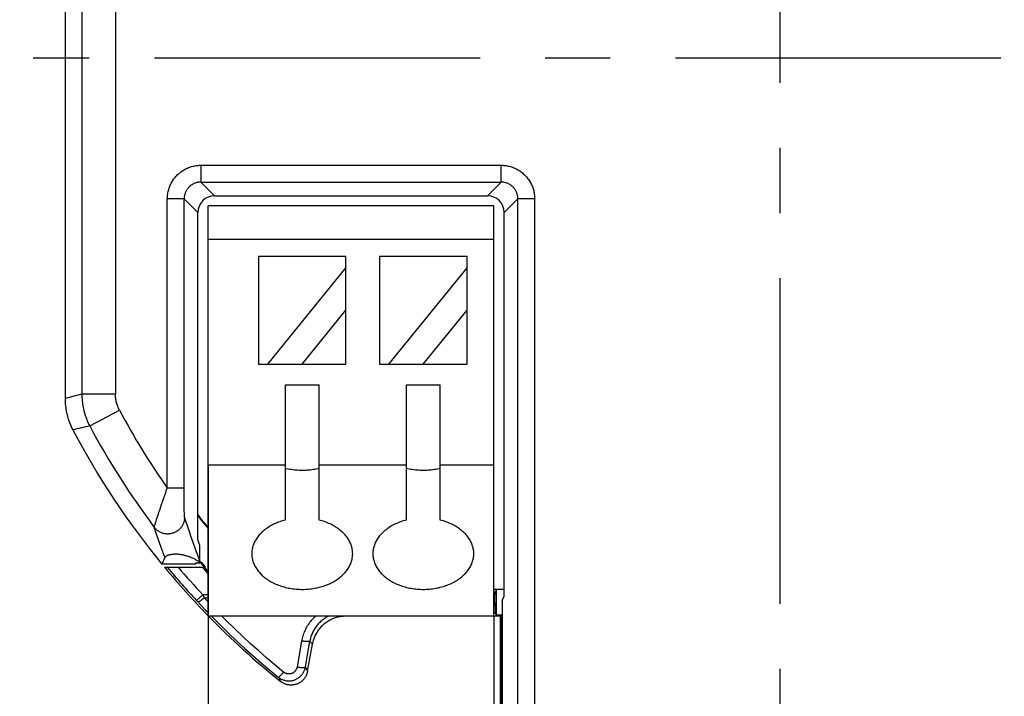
# Model space of a CAD drawing. Header units: millimetres. Extents: x 0 to 210, y 0 to 297.
# Tile 5 of 30: x 61 to 83, y 143 to 158. Entities that reach past the tile are written whole.
import ezdxf
from ezdxf.enums import TextEntityAlignment as Align

# ---------------------------------------------------------------- set-up
doc = ezdxf.new("R2010")
doc.units = ezdxf.units.MM
doc.header["$LTSCALE"] = 19.36
doc.linetypes.add('CENTER', pattern=[0.6, 0.375, -0.075, 0.075, -0.075])
doc.layers.get('0').update_dxf_attribs({"linetype": 'CONTINUOUS'})
doc.layers.add('Z_AXIS', color=7, linetype='CONTINUOUS')
doc.layers.add('Z_DIM_2D', color=7, linetype='CONTINUOUS')
doc.styles.add('TEXTSTYLE_3', font='tridonic-metric-print-light.otf')
doc.styles.add('TEXTSTYLE_4', font='gdt', dxfattribs={"width": 0.7})
doc.dimstyles.new('DIMSTYLE_1', dxfattribs={"dimtxt": 2.2, "dimasz": 3.5, "dimexe": 1.5, "dimexo": 0, "dimgap": 0.55, "dimtad": 1, "dimlfac": 1.333333, "dimdsep": 46, "dimtxsty": 'TEXTSTYLE_3', "dimblk": '_FILLED', "dimblk1": '_FILLED', "dimblk2": '_FILLED', "dimcen": 0.09, "dimclrt": 5, "dimadec": 4, "dimazin": 2, "dimtp": 0.2, "dimtm": 0.2, "dimtfac": 1, "dimtofl": 0, "dimtmove": 0, "dimatfit": 3, "dimldrblk": '_FILLED', "dimfxl": 0, "dimtolj": 1, "dimarcsym": 0})
doc.dimstyles.new('DIMSTYLE_2', dxfattribs={"dimtxt": 2.2, "dimasz": 3.5, "dimexe": 1.5, "dimexo": 0, "dimgap": 0.55, "dimtad": 1, "dimlfac": 1.333333, "dimdsep": 46, "dimtxsty": 'TEXTSTYLE_3', "dimblk": '_FILLED', "dimblk1": '_FILLED', "dimblk2": '_FILLED', "dimcen": 0.09, "dimclrt": 5, "dimadec": 4, "dimazin": 2, "dimtp": 0.3, "dimtm": 0.3, "dimtfac": 1, "dimtofl": 0, "dimtmove": 0, "dimatfit": 3, "dimldrblk": '_FILLED', "dimfxl": 0, "dimtolj": 1, "dimarcsym": 0})

# ---------------------------------------------------------------- blocks, each defined once
blk = doc.blocks.new('*D2')
at = {"layer": 'Z_DIM_2D', "color": 2, "linetype": 'Continuous', "transparency": 16777216}
for p, q in [((71.522, 144.59), (71.522, 133.531)), ((84.272, 144.59), (84.272, 133.531)), ((71.522, 135.031), (77.897, 135.031)), ((84.272, 135.031), (77.897, 135.031))]:
    blk.add_line(p, q, dxfattribs=at)
at = {"layer": 'Z_DIM_2D', "color": 5, "linetype": 'Continuous', "transparency": 16777216, "style": 'TEXTSTYLE_3'}
blk.add_text('17', height=2.2, dxfattribs=at).set_placement((77.897, 135.581), align=Align.CENTER)
blk = doc.blocks.new('_FILLED')
at = {"color": 0, "linetype": 'ByBlock'}
blk.add_solid([(0, 0), (-1, 0.125), (-1, -0.125)], dxfattribs=at)
blk = doc.blocks.new('_NONE')
blk = doc.blocks.new('*D3')
at = {"layer": 'Z_DIM_2D', "color": 2, "linetype": 'Continuous', "transparency": 16777216}
for p, q in [((77.897, 174.853), (55.017, 174.853)), ((56.517, 174.853), (56.517, 157.04)), ((56.517, 139.228), (56.517, 157.04)), ((77.897, 139.228), (55.017, 139.228))]:
    blk.add_line(p, q, dxfattribs=at)
at = {"layer": 'Z_DIM_2D', "color": 5, "linetype": 'Continuous', "transparency": 16777216}
for s, style, p in [('47.5', 'TEXTSTYLE_3', (55.967, 158.507)), ('n', 'TEXTSTYLE_4', (55.967, 154.314))]:
    blk.add_text(s, height=2.2, rotation=90, dxfattribs=dict(at, style=style)).set_placement(p, align=Align.CENTER)
blk = doc.blocks.new('*D5')
at = {"layer": 'Z_DIM_2D', "color": 2, "linetype": 'Continuous', "transparency": 16777216}
for p, q in [((65.147, 147.965), (65.147, 133.531)), ((71.522, 144.59), (71.522, 133.531)), ((65.147, 135.031), (68.335, 135.031)), ((71.522, 135.031), (68.335, 135.031))]:
    blk.add_line(p, q, dxfattribs=at)
at = {"layer": 'Z_DIM_2D', "color": 5, "linetype": 'Continuous', "transparency": 16777216, "style": 'TEXTSTYLE_3'}
blk.add_text('8.5', height=2.2, dxfattribs=at).set_placement((68.335, 135.581), align=Align.CENTER)
blk = doc.blocks.new('*D7')
at = {"layer": 'Z_DIM_2D', "color": 2, "linetype": 'Continuous', "transparency": 16777216}
for p, q in [((77.897, 174.853), (105.58, 174.853)), ((104.08, 174.853), (104.08, 159.722)), ((104.08, 144.59), (104.08, 159.722)), ((90.647, 144.59), (105.58, 144.59))]:
    blk.add_line(p, q, dxfattribs=at)
at = {"layer": 'Z_DIM_2D', "color": 5, "linetype": 'Continuous', "transparency": 16777216, "style": 'TEXTSTYLE_3'}
blk.add_text('40.35', height=2.2, rotation=90, dxfattribs=at).set_placement((103.53, 159.722), align=Align.CENTER)

msp = doc.modelspace()

# ---------------------------------------------------------------- linework, layer by layer
at = {"color": 7, "linetype": 'Continuous'}
for p, q in [((61.9599, 164.6332), (61.96, 149.4467)), ((65.2938, 153.969), (71.3762, 153.969)), ((65.1475, 144.5904), (65.1475, 153.7404)), ((71.5225, 153.7404), (65.1475, 153.7404)), ((71.5225, 144.5904), (71.5225, 153.7404)), ((64.9189, 146.3041), (64.9189, 153.5941)), ((71.751, 145.0404), (71.751, 153.5941)), ((71.5225, 152.9904), (65.1475, 152.9904)), ((66.2725, 152.6154), (66.2725, 150.2154)), ((68.2225, 152.6154), (66.2725, 152.6154)), ((68.2225, 150.2154), (68.2225, 152.6154)), ((68.9725, 152.6154), (68.9725, 150.2154)), ((70.9225, 152.6154), (68.9725, 152.6154)), ((70.9225, 150.2154), (70.9225, 152.6154)), ((68.2225, 152.3669), (66.4744, 150.2154)), ((70.9225, 152.3669), (69.1744, 150.2154)), ((67.2475, 150.2154), (68.2225, 151.4154)), ((69.9475, 150.2154), (70.9225, 151.4154)), ((66.2725, 150.2154), (68.2225, 150.2154)), ((68.9725, 150.2154), (70.9225, 150.2154)), ((66.8725, 146.7361), (66.8725, 149.7494)), ((66.8725, 149.7494), (67.6225, 149.7494)), ((67.6225, 146.7361), (67.6225, 149.7494)), ((69.5725, 146.7361), (69.5725, 149.7494)), ((69.5725, 149.7494), (70.3225, 149.7494)), ((70.3225, 146.7361), (70.3225, 149.7494)), ((65.1475, 147.9654), (66.8725, 147.9654)), ((67.6225, 147.9654), (69.5725, 147.9654)), ((70.3225, 147.9654), (71.5225, 147.9654)), ((64.9352, 146.2588), (64.9189, 146.3041)), ((64.9516, 146.2136), (64.9352, 146.2588)), ((64.968, 146.1686), (64.9516, 146.2136)), ((64.968, 145.8137), (64.968, 146.1686)), ((64.1856, 145.9008), (64.1163, 145.7548)), ((64.3315, 145.9721), (64.3356, 145.9726)), ((64.3356, 145.9726), (64.3396, 145.973)), ((64.3396, 145.973), (64.3434, 145.9734)), ((64.3434, 145.9734), (64.3471, 145.9738)), ((64.3471, 145.9738), (64.3506, 145.9741)), ((64.3506, 145.9741), (64.354, 145.9743)), ((64.354, 145.9743), (64.3573, 145.9746)), ((64.3573, 145.9746), (64.3603, 145.9748)), ((64.3603, 145.9748), (64.3633, 145.975)), ((64.3633, 145.975), (64.3661, 145.9751)), ((64.3661, 145.9751), (64.3688, 145.9753)), ((64.3688, 145.9753), (64.3725, 145.9755)), ((64.3725, 145.9755), (64.376, 145.9756)), ((64.376, 145.9756), (64.3792, 145.9757)), ((64.3792, 145.9757), (64.3821, 145.9758)), ((64.3821, 145.9758), (64.3863, 145.9759)), ((64.3863, 145.9759), (64.3891, 145.976)), ((64.3891, 145.976), (64.391, 145.976)), ((64.391, 145.976), (64.3929, 145.976)), ((64.3929, 145.976), (64.3942, 145.976)), ((64.3942, 145.976), (64.3956, 145.9761)), ((64.3956, 145.9761), (64.3977, 145.976)), ((64.3977, 145.976), (64.3997, 145.976)), ((64.405, 145.9759), (64.3997, 145.976)), ((64.4127, 145.9758), (64.405, 145.9759)), ((64.4203, 145.9756), (64.4127, 145.9758)), ((64.4258, 145.9754), (64.4203, 145.9756)), ((64.4314, 145.9753), (64.4258, 145.9754)), ((64.4351, 145.9751), (64.4314, 145.9753)), ((64.4389, 145.9749), (64.4351, 145.9751)), ((64.4429, 145.9747), (64.4389, 145.9749)), ((64.4471, 145.9745), (64.4429, 145.9747)), ((64.4537, 145.9741), (64.4471, 145.9745)), ((64.461, 145.9736), (64.4537, 145.9741)), ((64.4662, 145.9732), (64.461, 145.9736)), ((64.4718, 145.9728), (64.4662, 145.9732)), ((64.4776, 145.9723), (64.4718, 145.9728)), ((64.4836, 145.9717), (64.4776, 145.9723)), ((64.4899, 145.9711), (64.4836, 145.9717)), ((64.5255, 145.9666), (64.5177, 145.9677)), ((64.5336, 145.9653), (64.5255, 145.9666)), ((64.5704, 145.9589), (64.5606, 145.9608)), ((64.5809, 145.9569), (64.5704, 145.9589)), ((64.8756, 145.7843), (64.9668, 145.7843)), ((64.8752, 145.7548), (64.1163, 145.7548)), ((64.1768, 145.6834), (65.0897, 145.6834)), ((65.0644, 145.6843), (65.0652, 145.6834)), ((71.751, 145.1904), (71.5225, 145.1904)), ((71.5225, 145.1364), (71.566, 145.1364)), ((71.5225, 145.1154), (71.5451, 145.1154)), ((71.5451, 145.1154), (71.566, 145.1364)), ((71.5451, 145.1154), (71.5451, 145.0673)), ((71.566, 145.1904), (71.566, 145.1364)), ((71.5778, 144.6179), (71.5778, 145.1904)), ((71.5452, 145.0022), (71.5451, 145.0673)), ((71.5458, 144.8071), (71.5452, 145.0022)), ((71.7019, 144.9422), (71.751, 145.0404)), ((71.7019, 144.9422), (71.7019, 140.9816)), ((71.5458, 144.8071), (71.5461, 144.7645)), ((71.5461, 144.7645), (71.5464, 144.7335)), ((71.5464, 144.7335), (71.5467, 144.7128)), ((71.5467, 144.7128), (71.5471, 144.6951)), ((71.5471, 144.6951), (71.5474, 144.6853)), ((71.5474, 144.6853), (71.5477, 144.6771)), ((71.6711, 144.5904), (65.1475, 144.5904)), ((71.5489, 144.6613), (71.5778, 144.6179)), ((71.6986, 144.6179), (71.5778, 144.6179)), ((71.6986, 144.6179), (71.6711, 144.5904)), ((71.6711, 141.0754), (71.6711, 144.5904)), ((71.6986, 141.0844), (71.6986, 144.6179)), ((67.3676, 143.3652), (67.4744, 143.9709))]:
    msp.add_line(p, q, dxfattribs=at)
at = {"color": 9, "linetype": 'Continuous'}
for p, q in [((62.3336, 164.541), (62.3336, 149.5401)), ((63.0834, 164.5409), (63.0834, 149.54)), ((64.9891, 154.6485), (64.9891, 154.2737)), ((64.9891, 154.6485), (71.6808, 154.6485)), ((71.6808, 154.2737), (71.6808, 154.6485)), ((65.2938, 153.969), (64.9891, 154.2737)), ((64.9891, 154.2737), (71.6808, 154.2737)), ((71.6808, 154.2737), (71.3762, 153.969)), ((64.2394, 147.4497), (64.2394, 153.8988)), ((64.6142, 153.8988), (64.2394, 153.8988)), ((64.6142, 147.4497), (64.6142, 153.8988)), ((64.6142, 153.8988), (64.9189, 153.5941)), ((71.751, 153.5941), (72.0557, 153.8988)), ((72.0557, 141.636), (72.0557, 153.8988)), ((72.4306, 153.8988), (72.0557, 153.8988)), ((72.4306, 141.6696), (72.4306, 153.8988)), ((62.3336, 149.5401), (61.96, 149.4467)), ((63.0834, 149.54), (62.3336, 149.54)), ((62.51, 148.8344), (63.1716, 149.1872)), ((64.2165, 147.3847), (64.2394, 147.4497)), ((64.6142, 147.4497), (64.2394, 147.4497)), ((64.6144, 147.3569), (64.6142, 147.4497)), ((64.6146, 147.2866), (64.6144, 147.3569)), ((64.1412, 147.1685), (64.1619, 147.2283)), ((64.1619, 147.2283), (64.1832, 147.2897)), ((64.6149, 147.2233), (64.6146, 147.2866)), ((64.6151, 147.183), (64.6149, 147.2233)), ((64.6155, 147.1396), (64.6151, 147.183)), ((64.616, 147.083), (64.6155, 147.1396)), ((64.0394, 146.8667), (64.0537, 146.9098)), ((64.0537, 146.9098), (64.0694, 146.9571)), ((64.0941, 147.0304), (64.1119, 147.0828)), ((64.6165, 147.0391), (64.616, 147.083)), ((64.6171, 146.9941), (64.6165, 147.0391)), ((64.6177, 146.9556), (64.6171, 146.9941)), ((64.6183, 146.9247), (64.6177, 146.9556)), ((64.619, 146.8972), (64.6183, 146.9247)), ((64.6196, 146.8737), (64.619, 146.8972)), ((64.6202, 146.8555), (64.6196, 146.8737)), ((63.9885, 146.7102), (63.9979, 146.7396)), ((64.0145, 146.7909), (64.0394, 146.8667)), ((64.6207, 146.8408), (64.6202, 146.8555)), ((64.6212, 146.8292), (64.6207, 146.8408)), ((64.6216, 146.8203), (64.6212, 146.8292)), ((64.6221, 146.8122), (64.6216, 146.8203)), ((63.9565, 146.6054), (63.9609, 146.6203)), ((63.9609, 146.6203), (63.9663, 146.6383)), ((64.1279, 146.0611), (64.1279, 146.0613)), ((65.0306, 145.0673), (64.8934, 144.9396)), ((64.8934, 144.9396), (64.9241, 144.9066)), ((65.0306, 145.0673), (65.0609, 145.0022)), ((65.1475, 145.0673), (65.0306, 145.0673)), ((65.1475, 144.9105), (65.0609, 145.0022)), ((65.0609, 145.0022), (65.1475, 145.0022)), ((71.5451, 145.0673), (71.5225, 145.0673)), ((71.5225, 145.0022), (71.5453, 145.0022)), ((71.5456, 144.8162), (71.5225, 144.8162)), ((71.5225, 144.6613), (71.5489, 144.6613)), ((67.2334, 144.0382), (67.1341, 143.4599)), ((67.3187, 143.4599), (67.4179, 144.0382)), ((67.4179, 144.0382), (67.4744, 143.9709)), ((67.3676, 143.3652), (67.3187, 143.4599))]:
    msp.add_line(p, q, dxfattribs=at)
for points in [[(64.2394, 153.8988), (64.2403, 153.9277), (64.242, 153.9558), (64.2445, 153.9827), (64.2478, 154.009), (64.2521, 154.0352), (64.2571, 154.061), (64.2629, 154.0859), (64.2696, 154.1104), (64.2771, 154.1347), (64.2854, 154.1585), (64.2945, 154.182), (64.3044, 154.205), (64.3151, 154.2276), (64.3265, 154.2498), (64.3387, 154.2716), (64.3516, 154.2931), (64.3653, 154.3143), (64.3797, 154.3351), (64.3949, 154.3555), (64.4108, 154.3754), (64.4274, 154.3948), (64.4446, 154.4137), (64.4625, 154.432), (64.4809, 154.4496), (64.4999, 154.4666), (64.5195, 154.4829), (64.5395, 154.4985), (64.5599, 154.5135), (64.5809, 154.5277), (64.6023, 154.5411), (64.624, 154.5538), (64.6459, 154.5657), (64.6679, 154.5767), (64.6901, 154.5868), (64.7125, 154.5961), (64.7351, 154.6047), (64.7581, 154.6124), (64.7815, 154.6195), (64.8052, 154.6257), (64.8296, 154.6313), (64.8547, 154.6361), (64.8804, 154.6402), (64.9062, 154.6434), (64.9327, 154.6459), (64.9604, 154.6476), (64.9891, 154.6485)], [(71.6808, 154.6485), (71.7098, 154.6476), (71.7378, 154.6459), (71.7647, 154.6434), (71.791, 154.64), (71.8172, 154.6358), (71.843, 154.6308), (71.868, 154.6249), (71.8925, 154.6183), (71.9167, 154.6108), (71.9406, 154.6025), (71.964, 154.5933), (71.9871, 154.5834), (72.0096, 154.5728), (72.0318, 154.5614), (72.0537, 154.5492), (72.0752, 154.5363), (72.0963, 154.5226), (72.1171, 154.5081), (72.1375, 154.493), (72.1574, 154.4771), (72.1769, 154.4605), (72.1957, 154.4433), (72.214, 154.4254), (72.2317, 154.407), (72.2487, 154.3879), (72.265, 154.3684), (72.2806, 154.3484), (72.2955, 154.3279), (72.3097, 154.307), (72.3232, 154.2856), (72.3359, 154.2639), (72.3477, 154.242), (72.3587, 154.2199), (72.3689, 154.1977), (72.3782, 154.1754), (72.3867, 154.1528), (72.3945, 154.1298), (72.4015, 154.1064), (72.4078, 154.0827), (72.4133, 154.0583), (72.4182, 154.0332), (72.4222, 154.0075), (72.4255, 153.9817), (72.4279, 153.9552), (72.4296, 153.9275), (72.4306, 153.8988)], [(64.9891, 154.2737), (64.9737, 154.2733), (64.9582, 154.2724), (64.9429, 154.2708), (64.9276, 154.2686), (64.9124, 154.2658), (64.8973, 154.2623), (64.8823, 154.2582), (64.8676, 154.2535), (64.853, 154.2482), (64.8387, 154.2423), (64.8246, 154.2358), (64.8109, 154.2287), (64.7974, 154.2211), (64.7842, 154.2129), (64.7714, 154.2041), (64.7589, 154.1949), (64.7469, 154.1851), (64.7352, 154.1748), (64.724, 154.1641), (64.7133, 154.1529), (64.703, 154.1412), (64.6932, 154.1292), (64.6839, 154.1168), (64.6752, 154.104), (64.667, 154.0908), (64.6593, 154.0774), (64.6522, 154.0636), (64.6457, 154.0495), (64.6398, 154.0352), (64.6345, 154.0206), (64.6297, 154.0058), (64.6256, 153.9909), (64.6222, 153.9758), (64.6193, 153.9605), (64.6171, 153.9452), (64.6155, 153.9297), (64.6145, 153.9143), (64.6142, 153.8988)], [(72.0557, 153.8988), (72.0554, 153.9142), (72.0544, 153.9296), (72.0529, 153.945), (72.0507, 153.9603), (72.0478, 153.9755), (72.0443, 153.9906), (72.0403, 154.0055), (72.0356, 154.0203), (72.0302, 154.0348), (72.0243, 154.0492), (72.0178, 154.0632), (72.0108, 154.077), (72.0031, 154.0905), (71.9949, 154.1037), (71.9862, 154.1165), (71.9769, 154.129), (71.9671, 154.141), (71.9569, 154.1527), (71.9461, 154.1639), (71.9349, 154.1746), (71.9233, 154.1849), (71.9112, 154.1947), (71.8988, 154.204), (71.886, 154.2127), (71.8729, 154.2209), (71.8594, 154.2285), (71.8456, 154.2356), (71.8315, 154.2421), (71.8172, 154.2481), (71.8026, 154.2534), (71.7879, 154.2581), (71.7729, 154.2622), (71.7578, 154.2657), (71.7426, 154.2686), (71.7272, 154.2708), (71.7118, 154.2724), (71.6963, 154.2733), (71.6808, 154.2737)], [(62.3335, 149.5401), (62.3339, 149.5034), (62.3353, 149.4667), (62.3376, 149.43), (62.3407, 149.3934), (62.3448, 149.3568), (62.3497, 149.3204), (62.3556, 149.2841), (62.3623, 149.248), (62.3699, 149.212), (62.3784, 149.1763)], [(63.1058, 149.3581), (63.1005, 149.3805), (63.096, 149.403), (63.0921, 149.4257), (63.089, 149.4484), (63.0865, 149.4713), (63.0848, 149.4942), (63.0837, 149.5171), (63.0834, 149.54)], [(63.1716, 149.1872), (63.1611, 149.2076), (63.1512, 149.2283), (63.142, 149.2493), (63.1334, 149.2706), (63.1255, 149.2922), (63.1182, 149.314), (63.1117, 149.3359), (63.1058, 149.3581)], [(62.3784, 149.1763), (62.3877, 149.1408), (62.3979, 149.1055), (62.409, 149.0705), (62.4209, 149.0357), (62.4337, 149.0013), (62.4473, 148.9672), (62.4618, 148.9334), (62.4771, 148.9), (62.4931, 148.867), (62.51, 148.8344)], [(62.51, 148.8344), (62.4612, 148.8245), (62.4133, 148.8141), (62.3665, 148.8029), (62.3201, 148.7914), (62.273, 148.7799), (62.2257, 148.769), (62.1784, 148.7594), (62.1311, 148.751)], [(64.1832, 147.2897), (64.2053, 147.3528), (64.2165, 147.3847)], [(64.1119, 147.0828), (64.1311, 147.1389), (64.1412, 147.1685)], [(64.0694, 146.9571), (64.0859, 147.0059), (64.0941, 147.0304)], [(63.9663, 146.6383), (63.9728, 146.6596), (63.9765, 146.6716)], [(63.9765, 146.6716), (63.9844, 146.697), (63.9885, 146.7102)], [(63.9979, 146.7396), (64.0086, 146.7728), (64.0145, 146.7909)], [(64.6238, 146.7986), (64.6234, 146.7831), (64.6224, 146.7677), (64.6208, 146.7523), (64.6185, 146.737), (64.6156, 146.7219), (64.6121, 146.7068), (64.608, 146.6919), (64.6032, 146.6772), (64.5978, 146.6627), (64.5919, 146.6484), (64.5853, 146.6343), (64.5782, 146.6206), (64.5705, 146.6071), (64.5622, 146.594), (64.5535, 146.5813), (64.5442, 146.5689), (64.5344, 146.5569), (64.5241, 146.5453), (64.5133, 146.5342), (64.5021, 146.5235), (64.4905, 146.5132), (64.4785, 146.5035), (64.466, 146.4943), (64.4532, 146.4856), (64.44, 146.4774), (64.4266, 146.4698), (64.4128, 146.4627), (64.3987, 146.4562), (64.3844, 146.4503), (64.3698, 146.445), (64.3551, 146.4403), (64.3402, 146.4362), (64.3251, 146.4327), (64.3099, 146.4299), (64.2945, 146.4276), (64.2791, 146.426), (64.2637, 146.4251), (64.2482, 146.4248)], [(64.6238, 146.7986), (64.6237, 146.7983), (64.6235, 146.7984), (64.6234, 146.7988), (64.6232, 146.7996), (64.623, 146.8008), (64.6228, 146.8025), (64.6227, 146.8042), (64.6225, 146.8064), (64.6223, 146.809), (64.6221, 146.8122)], [(64.7959, 146.2948), (64.7672, 146.3772), (64.7385, 146.4602), (64.7098, 146.5439), (64.6812, 146.6282), (64.6525, 146.7131), (64.6238, 146.7986)], [(63.9491, 146.5735), (63.9491, 146.5749), (63.9494, 146.577), (63.9499, 146.5798), (63.9507, 146.5834), (63.9517, 146.5878), (63.9531, 146.593), (63.9547, 146.5988), (63.9565, 146.6054)], [(64.2482, 146.4248), (64.2337, 146.425), (64.2193, 146.4259), (64.2049, 146.4273), (64.1906, 146.4292), (64.1764, 146.4317), (64.1623, 146.4347), (64.1483, 146.4383), (64.1345, 146.4424), (64.1208, 146.447), (64.1073, 146.4522), (64.094, 146.4579), (64.081, 146.464), (64.0682, 146.4707), (64.0557, 146.4779), (64.0435, 146.4855), (64.0316, 146.4936), (64.0199, 146.5021), (64.0087, 146.5111), (63.9978, 146.5206), (63.9872, 146.5304), (63.9771, 146.5406), (63.9673, 146.5513), (63.958, 146.5622), (63.9491, 146.5736)], [(64.1279, 146.0613), (64.0981, 146.145), (64.0682, 146.2294), (64.0384, 146.3145), (64.0086, 146.4002), (63.9788, 146.4865), (63.9491, 146.5735)], [(64.968, 145.8137), (64.9393, 145.8924), (64.9106, 145.9716), (64.8819, 146.0515), (64.8533, 146.132), (64.8246, 146.2131), (64.7959, 146.2948)], [(65.0609, 145.0022), (65.0544, 144.9963), (65.0478, 144.9905), (65.0413, 144.9848), (65.0348, 144.9792), (65.0284, 144.9737), (65.022, 144.9684), (65.0158, 144.9632), (65.0096, 144.9582), (65.0036, 144.9534), (64.9977, 144.9487), (64.9919, 144.9442), (64.9863, 144.9399), (64.9808, 144.9359), (64.9756, 144.9321), (64.9705, 144.9285), (64.9656, 144.9251), (64.961, 144.922), (64.9566, 144.9192), (64.9524, 144.9166), (64.9484, 144.9143), (64.9447, 144.9122), (64.9413, 144.9105), (64.9382, 144.909), (64.9353, 144.9078), (64.9327, 144.9068), (64.9304, 144.9062), (64.9284, 144.9059), (64.9267, 144.9058), (64.9253, 144.9061), (64.9242, 144.9066)], [(66.8319, 143.346), (66.6445, 143.5006), (66.4593, 143.6577), (66.2764, 143.8173), (66.0957, 143.9794), (65.9173, 144.1439), (65.7412, 144.3109), (65.5675, 144.4802), (65.4575, 144.5904)], [(67.5455, 144.5904), (67.534, 144.5805), (67.5124, 144.5605), (67.4911, 144.5397), (67.4704, 144.518), (67.4502, 144.4956), (67.4307, 144.4725), (67.4119, 144.4488), (67.394, 144.4245), (67.3769, 144.3997), (67.3606, 144.3744), (67.3451, 144.3484), (67.3305, 144.322), (67.3168, 144.2953), (67.304, 144.2681), (67.292, 144.2406), (67.2809, 144.2126), (67.2707, 144.1843), (67.2614, 144.1558), (67.253, 144.127), (67.2456, 144.0978), (67.239, 144.0682), (67.2334, 144.0382)], [(67.8363, 144.5904), (67.8209, 144.583), (67.7989, 144.5716), (67.7774, 144.5595), (67.7562, 144.5466), (67.7354, 144.533), (67.7151, 144.5187), (67.6953, 144.5038), (67.6759, 144.4881), (67.6571, 144.4718), (67.6387, 144.4549), (67.621, 144.4373), (67.6038, 144.4191), (67.5872, 144.4003), (67.5713, 144.381), (67.5559, 144.3611), (67.5413, 144.3407), (67.5273, 144.3198), (67.514, 144.2984), (67.5014, 144.2765), (67.4895, 144.2542), (67.4784, 144.2315), (67.4681, 144.2084), (67.4585, 144.185), (67.4497, 144.1612), (67.4417, 144.1371), (67.4345, 144.1127), (67.4282, 144.0881), (67.4226, 144.0632), (67.4179, 144.0382)], [(67.4179, 144.0382), (67.4173, 144.0368), (67.4162, 144.0354), (67.4146, 144.0342), (67.4127, 144.033), (67.4105, 144.0319), (67.4078, 144.0309), (67.4049, 144.03), (67.4015, 144.0292), (67.3978, 144.0285), (67.3937, 144.0278), (67.3893, 144.0273), (67.3845, 144.0268), (67.3794, 144.0264), (67.3739, 144.0262), (67.3681, 144.026), (67.3619, 144.0259), (67.3555, 144.0259), (67.3487, 144.0261), (67.3417, 144.0263), (67.3345, 144.0266), (67.327, 144.0271), (67.3194, 144.0276), (67.3114, 144.0282), (67.3033, 144.0289), (67.2949, 144.0298), (67.2864, 144.0307), (67.2778, 144.0317), (67.2692, 144.0328), (67.2601, 144.034), (67.2511, 144.0354), (67.2422, 144.0367), (67.2334, 144.0382)], [(66.7138, 143.233), (66.7261, 143.2234), (66.7388, 143.2144), (66.7518, 143.2059), (66.7652, 143.1979), (66.7789, 143.1905), (66.7929, 143.1837), (66.8071, 143.1775), (66.8216, 143.1718), (66.8362, 143.1668), (66.851, 143.1625), (66.8661, 143.1586), (66.8813, 143.1555), (66.8967, 143.1529), (66.9121, 143.151), (66.9276, 143.1498), (66.9432, 143.1492), (66.9588, 143.1492), (66.9744, 143.1499), (66.9899, 143.1513), (67.0054, 143.1533), (67.0207, 143.1559), (67.036, 143.1592), (67.051, 143.163), (67.0659, 143.1676), (67.0806, 143.1727), (67.0951, 143.1785), (67.1093, 143.1848), (67.1233, 143.1918), (67.137, 143.1993), (67.1504, 143.2075), (67.1635, 143.2162), (67.1761, 143.2254), (67.1884, 143.2351), (67.2002, 143.2453), (67.2116, 143.2561), (67.2226, 143.2673), (67.2331, 143.2789), (67.243, 143.291), (67.2524, 143.3034), (67.2613, 143.3162), (67.2697, 143.3293), (67.2775, 143.3428), (67.2847, 143.3566), (67.2914, 143.3706), (67.2974, 143.3849), (67.3029, 143.3995), (67.3078, 143.4143), (67.312, 143.4293), (67.3157, 143.4445), (67.3187, 143.4599)], [(67.1341, 143.4599), (67.1323, 143.4506), (67.13, 143.4415), (67.1274, 143.4327), (67.1244, 143.4242), (67.121, 143.4159), (67.1172, 143.4079), (67.113, 143.4), (67.1085, 143.3923), (67.1037, 143.3849), (67.0985, 143.3777), (67.093, 143.3709), (67.0871, 143.3642), (67.081, 143.3579), (67.0746, 143.3519), (67.0678, 143.3461), (67.0608, 143.3406), (67.0536, 143.3355), (67.0462, 143.3308), (67.0386, 143.3264), (67.0309, 143.3224), (67.0231, 143.3188), (67.0151, 143.3156), (67.0069, 143.3128), (66.9986, 143.3104), (66.9903, 143.3083), (66.9817, 143.3067), (66.9731, 143.3054), (66.9643, 143.3046), (66.9554, 143.3041), (66.9465, 143.3041), (66.9375, 143.3045), (66.9286, 143.3053), (66.9197, 143.3065), (66.9109, 143.3082), (66.9023, 143.3102), (66.8938, 143.3126), (66.8855, 143.3154), (66.8774, 143.3186), (66.8696, 143.3221), (66.8619, 143.326), (66.8543, 143.3303), (66.8468, 143.3351), (66.8393, 143.3403), (66.8319, 143.346)], [(67.1341, 143.4599), (67.1428, 143.4585), (67.1514, 143.4572), (67.1601, 143.4559), (67.1687, 143.4547), (67.1774, 143.4536), (67.1859, 143.4526), (67.1939, 143.4517), (67.2017, 143.4509), (67.2094, 143.4502), (67.217, 143.4495), (67.2246, 143.449), (67.2319, 143.4485), (67.2391, 143.4482), (67.2461, 143.4479), (67.2528, 143.4477), (67.2593, 143.4477), (67.2655, 143.4477), (67.2715, 143.4478), (67.2772, 143.448), (67.2826, 143.4483), (67.2878, 143.4488), (67.2926, 143.4493), (67.297, 143.4499), (67.301, 143.4507), (67.3045, 143.4515), (67.3078, 143.4524), (67.3107, 143.4534), (67.3132, 143.4546), (67.3153, 143.4558), (67.3169, 143.4571), (67.318, 143.4585), (67.3187, 143.4599)], [(66.7137, 143.233), (66.7147, 143.2326), (66.7159, 143.2326), (66.7174, 143.2328), (66.7191, 143.2334), (66.7211, 143.2344), (66.7234, 143.2356), (66.7259, 143.2372), (66.7286, 143.2391), (66.7315, 143.2413), (66.7347, 143.2438), (66.7381, 143.2467), (66.7418, 143.2498), (66.7456, 143.2532), (66.7496, 143.2569), (66.7538, 143.2609), (66.7582, 143.2651), (66.7627, 143.2696), (66.7674, 143.2744), (66.7723, 143.2793), (66.7773, 143.2845), (66.7824, 143.2899), (66.7876, 143.2956), (66.7929, 143.3013), (66.7983, 143.3073), (66.8038, 143.3134), (66.8093, 143.3197), (66.8149, 143.3261), (66.8206, 143.3327), (66.8262, 143.3393), (66.8319, 143.346)], [(66.7138, 143.233), (66.7227, 143.2164), (66.7312, 143.2002)], [(66.7312, 143.2002), (66.7474, 143.1689), (66.7556, 143.1533), (66.764, 143.1378)]]:
    msp.add_lwpolyline(points, dxfattribs=at)
at = {"color": 7, "linetype": 'Continuous'}
for points in [[(61.96, 149.4467), (61.9605, 149.4065), (61.9622, 149.3663), (61.9649, 149.3262), (61.9686, 149.2862), (61.9735, 149.2463), (61.9794, 149.2066), (61.9864, 149.167), (61.9944, 149.1276), (62.0035, 149.0885), (62.0136, 149.0496), (62.0248, 149.011), (62.037, 148.9727), (62.0502, 148.9348), (62.0644, 148.8972), (62.0796, 148.86), (62.0958, 148.8232), (62.113, 148.787), (62.1311, 148.7513)], [(67.6225, 147.8878), (67.5952, 147.8812), (67.5614, 147.8739), (67.5273, 147.8673), (67.4929, 147.8614), (67.4583, 147.8564), (67.4235, 147.8521), (67.3884, 147.8485), (67.3533, 147.8458), (67.318, 147.8438), (67.2827, 147.8427), (67.2474, 147.8423), (67.212, 147.8427), (67.1767, 147.8439), (67.1415, 147.8458), (67.1064, 147.8486), (67.0714, 147.8521), (67.0366, 147.8564), (67.002, 147.8614), (66.9676, 147.8673), (66.9336, 147.8739), (66.8998, 147.8812), (66.8725, 147.8878)], [(70.3225, 147.8878), (70.2952, 147.8812), (70.2614, 147.8739), (70.2273, 147.8673), (70.1929, 147.8614), (70.1583, 147.8564), (70.1235, 147.8521), (70.0884, 147.8485), (70.0533, 147.8458), (70.018, 147.8438), (69.9827, 147.8427), (69.9474, 147.8423), (69.912, 147.8427), (69.8767, 147.8439), (69.8415, 147.8458), (69.8064, 147.8486), (69.7714, 147.8521), (69.7366, 147.8564), (69.702, 147.8614), (69.6676, 147.8673), (69.6336, 147.8739), (69.5998, 147.8812), (69.5725, 147.8878)], [(66.8725, 146.7361), (66.84, 146.7276), (66.8079, 146.7184), (66.7763, 146.7085), (66.7451, 146.6979), (66.7143, 146.6866), (66.6841, 146.6747), (66.6544, 146.6621), (66.6253, 146.6489), (66.5967, 146.635), (66.5688, 146.6205), (66.5415, 146.6055), (66.5148, 146.5898), (66.4889, 146.5736), (66.4637, 146.5568), (66.4392, 146.5394), (66.4155, 146.5216), (66.3926, 146.5032), (66.3705, 146.4844), (66.3492, 146.4651), (66.3288, 146.4453), (66.3093, 146.4251), (66.2906, 146.4045), (66.2729, 146.3835), (66.256, 146.3621), (66.2401, 146.3403), (66.2252, 146.3182), (66.2112, 146.2959), (66.1983, 146.2732), (66.1863, 146.2502), (66.1753, 146.227), (66.1653, 146.2035), (66.1564, 146.1799), (66.1484, 146.1561), (66.1416, 146.1321), (66.1358, 146.108), (66.131, 146.0838), (66.1273, 146.0595), (66.1246, 146.0351), (66.123, 146.0106), (66.1225, 145.9861)], [(68.3725, 145.9861), (68.3719, 146.0106), (68.3703, 146.0351), (68.3677, 146.0595), (68.364, 146.0838), (68.3592, 146.108), (68.3533, 146.1322), (68.3465, 146.1562), (68.3386, 146.18), (68.3296, 146.2036), (68.3196, 146.2271), (68.3086, 146.2504), (68.2966, 146.2733), (68.2836, 146.296), (68.2696, 146.3185), (68.2546, 146.3405), (68.2387, 146.3623), (68.2219, 146.3837), (68.2041, 146.4047), (68.1855, 146.4253), (68.1659, 146.4455), (68.1455, 146.4653), (68.1242, 146.4846), (68.1021, 146.5034), (68.0792, 146.5218), (68.0555, 146.5396), (68.0311, 146.5569), (68.0059, 146.5737), (67.9799, 146.5899), (67.9533, 146.6056), (67.926, 146.6206), (67.8981, 146.6351), (67.8695, 146.6489), (67.8404, 146.6621), (67.8108, 146.6747), (67.7806, 146.6866), (67.7499, 146.6979), (67.7187, 146.7085), (67.687, 146.7184), (67.655, 146.7276), (67.6225, 146.7361)], [(69.5725, 146.7361), (69.54, 146.7276), (69.5079, 146.7184), (69.4763, 146.7085), (69.4451, 146.6979), (69.4143, 146.6866), (69.3841, 146.6747), (69.3544, 146.6621), (69.3253, 146.6489), (69.2967, 146.635), (69.2688, 146.6205), (69.2415, 146.6055), (69.2148, 146.5898), (69.1889, 146.5736), (69.1637, 146.5568), (69.1392, 146.5394), (69.1155, 146.5216), (69.0926, 146.5032), (69.0705, 146.4844), (69.0492, 146.4651), (69.0288, 146.4453), (69.0093, 146.4251), (68.9906, 146.4045), (68.9729, 146.3835), (68.956, 146.3621), (68.9401, 146.3403), (68.9252, 146.3182), (68.9112, 146.2959), (68.8983, 146.2732), (68.8863, 146.2502), (68.8753, 146.227), (68.8653, 146.2035), (68.8564, 146.1799), (68.8484, 146.1561), (68.8416, 146.1321), (68.8358, 146.108), (68.831, 146.0838), (68.8273, 146.0595), (68.8246, 146.0351), (68.823, 146.0106), (68.8225, 145.9861)], [(71.0725, 145.9861), (71.0719, 146.0106), (71.0703, 146.0351), (71.0677, 146.0595), (71.064, 146.0838), (71.0592, 146.108), (71.0533, 146.1322), (71.0465, 146.1562), (71.0386, 146.18), (71.0296, 146.2036), (71.0196, 146.2271), (71.0086, 146.2504), (70.9966, 146.2733), (70.9836, 146.296), (70.9696, 146.3185), (70.9546, 146.3405), (70.9387, 146.3623), (70.9219, 146.3837), (70.9041, 146.4047), (70.8855, 146.4253), (70.8659, 146.4455), (70.8455, 146.4653), (70.8242, 146.4846), (70.8021, 146.5034), (70.7792, 146.5218), (70.7555, 146.5396), (70.7311, 146.5569), (70.7059, 146.5737), (70.6799, 146.5899), (70.6533, 146.6056), (70.626, 146.6206), (70.5981, 146.6351), (70.5695, 146.6489), (70.5404, 146.6621), (70.5108, 146.6747), (70.4806, 146.6866), (70.4499, 146.6979), (70.4187, 146.7085), (70.387, 146.7184), (70.355, 146.7276), (70.3225, 146.7361)], [(64.1856, 145.9008), (64.1759, 145.9275), (64.1662, 145.9542), (64.1566, 145.9809), (64.147, 146.0076), (64.1375, 146.0344), (64.1279, 146.0611)], [(64.1856, 145.9008), (64.1902, 145.9091), (64.196, 145.917), (64.2029, 145.9244), (64.2111, 145.9314), (64.2209, 145.9383), (64.2322, 145.9448), (64.2453, 145.951), (64.2603, 145.9567)], [(64.2603, 145.9567), (64.2634, 145.9577), (64.2664, 145.9587), (64.2695, 145.9596), (64.2725, 145.9605), (64.2754, 145.9613), (64.2784, 145.9621), (64.2813, 145.9629), (64.2841, 145.9636), (64.287, 145.9643), (64.2898, 145.965), (64.2926, 145.9656), (64.2953, 145.9662), (64.298, 145.9667), (64.3006, 145.9673), (64.3032, 145.9678), (64.3058, 145.9683), (64.3083, 145.9687), (64.3108, 145.9691), (64.3133, 145.9695), (64.3157, 145.9699), (64.3181, 145.9703), (64.3204, 145.9706), (64.3227, 145.971), (64.3249, 145.9713), (64.3272, 145.9716), (64.3293, 145.9719), (64.3315, 145.9721)], [(64.4998, 145.97), (64.4964, 145.9704), (64.4899, 145.9711)], [(64.5177, 145.9677), (64.514, 145.9682), (64.5103, 145.9687), (64.5067, 145.9691), (64.4998, 145.97)], [(64.5606, 145.9608), (64.5558, 145.9616), (64.5512, 145.9625), (64.5466, 145.9632), (64.5422, 145.964), (64.5336, 145.9653)], [(64.9668, 145.7843), (64.9532, 145.7958), (64.9393, 145.8067), (64.9252, 145.817), (64.9109, 145.8268), (64.8965, 145.8361), (64.882, 145.8449), (64.8676, 145.8533), (64.8531, 145.8612), (64.8387, 145.8687), (64.8243, 145.8759), (64.81, 145.8826), (64.7958, 145.8891), (64.7816, 145.8952), (64.7676, 145.901), (64.7536, 145.9065), (64.7398, 145.9118), (64.7261, 145.9167), (64.7125, 145.9214), (64.699, 145.9259), (64.6856, 145.9301), (64.6723, 145.9342), (64.6591, 145.938), (64.6459, 145.9416), (64.6329, 145.945), (64.6198, 145.9482), (64.6068, 145.9513), (64.5938, 145.9542), (64.5809, 145.9569)], [(64.8754, 145.7646), (64.8754, 145.7745), (64.8754, 145.7794), (64.8755, 145.7843)], [(64.9668, 145.7843), (64.9672, 145.7892), (64.9675, 145.7941), (64.9677, 145.799), (64.9679, 145.8039), (64.968, 145.8088), (64.968, 145.8137)], [(66.1225, 145.9861), (66.123, 145.9616), (66.1246, 145.9371), (66.1273, 145.9127), (66.131, 145.8883), (66.1358, 145.864), (66.1416, 145.8399), (66.1485, 145.8158), (66.1565, 145.792), (66.1655, 145.7683), (66.1755, 145.7448), (66.1865, 145.7216), (66.1985, 145.6986), (66.2116, 145.6759), (66.2256, 145.6535), (66.2405, 145.6314), (66.2565, 145.6096), (66.2733, 145.5882), (66.2911, 145.5672), (66.3098, 145.5465), (66.3294, 145.5263), (66.3499, 145.5065), (66.3712, 145.4872), (66.3934, 145.4684), (66.4164, 145.45), (66.4401, 145.4321), (66.4646, 145.4148), (66.4899, 145.398), (66.5159, 145.3818), (66.5426, 145.3661), (66.57, 145.3511), (66.598, 145.3366), (66.6266, 145.3228), (66.6558, 145.3095), (66.6855, 145.297), (66.7158, 145.2851), (66.7466, 145.2738), (66.7779, 145.2632), (66.8096, 145.2533), (66.8418, 145.2442), (66.8743, 145.2357), (66.9071, 145.2279), (66.9403, 145.2208), (66.9738, 145.2145), (67.0076, 145.2089), (67.0415, 145.2041), (67.0757, 145.2), (67.11, 145.1966), (67.1445, 145.194), (67.179, 145.1921), (67.2137, 145.191), (67.2483, 145.1906), (67.283, 145.191), (67.3176, 145.1922), (67.3522, 145.1941), (67.3866, 145.1967), (67.421, 145.2001), (67.4551, 145.2043), (67.4891, 145.2092), (67.5229, 145.2148), (67.5564, 145.2212), (67.5896, 145.2283), (67.6225, 145.2361)], [(67.6225, 145.2361), (67.6549, 145.2446), (67.687, 145.2539), (67.7187, 145.2638), (67.7499, 145.2744), (67.7806, 145.2856), (67.8108, 145.2976), (67.8405, 145.3101), (67.8696, 145.3234), (67.8982, 145.3372), (67.9262, 145.3517), (67.9535, 145.3668), (67.9801, 145.3824), (68.0061, 145.3987), (68.0313, 145.4155), (68.0558, 145.4328), (68.0795, 145.4507), (68.1024, 145.469), (68.1245, 145.4879), (68.1457, 145.5072), (68.1661, 145.527), (68.1857, 145.5472), (68.2043, 145.5678), (68.2221, 145.5888), (68.2389, 145.6102), (68.2548, 145.6319), (68.2697, 145.654), (68.2837, 145.6764), (68.2967, 145.6991), (68.3087, 145.722), (68.3197, 145.7453), (68.3296, 145.7687), (68.3386, 145.7923), (68.3465, 145.8161), (68.3534, 145.8401), (68.3592, 145.8642), (68.364, 145.8884), (68.3677, 145.9128), (68.3703, 145.9372), (68.3719, 145.9616), (68.3725, 145.9861)], [(68.8225, 145.9861), (68.823, 145.9616), (68.8246, 145.9371), (68.8273, 145.9127), (68.831, 145.8883), (68.8358, 145.864), (68.8416, 145.8399), (68.8485, 145.8158), (68.8565, 145.792), (68.8655, 145.7683), (68.8755, 145.7448), (68.8865, 145.7216), (68.8985, 145.6986), (68.9116, 145.6759), (68.9256, 145.6535), (68.9405, 145.6314), (68.9565, 145.6096), (68.9733, 145.5882), (68.9911, 145.5672), (69.0098, 145.5465), (69.0294, 145.5263), (69.0499, 145.5065), (69.0712, 145.4872), (69.0934, 145.4684), (69.1164, 145.45), (69.1401, 145.4321), (69.1646, 145.4148), (69.1899, 145.398), (69.2159, 145.3818), (69.2426, 145.3661), (69.27, 145.3511), (69.298, 145.3366), (69.3266, 145.3228), (69.3558, 145.3095), (69.3855, 145.297), (69.4158, 145.2851), (69.4466, 145.2738), (69.4779, 145.2632), (69.5096, 145.2533), (69.5418, 145.2442), (69.5743, 145.2357), (69.6071, 145.2279), (69.6403, 145.2208), (69.6738, 145.2145), (69.7076, 145.2089), (69.7415, 145.2041), (69.7757, 145.2), (69.81, 145.1966), (69.8445, 145.194), (69.879, 145.1921), (69.9137, 145.191), (69.9483, 145.1906), (69.983, 145.191), (70.0176, 145.1922), (70.0522, 145.1941), (70.0866, 145.1967), (70.121, 145.2001), (70.1551, 145.2043), (70.1891, 145.2092), (70.2229, 145.2148), (70.2564, 145.2212), (70.2896, 145.2283), (70.3225, 145.2361)], [(70.3225, 145.2361), (70.3549, 145.2446), (70.387, 145.2539), (70.4187, 145.2638), (70.4499, 145.2744), (70.4806, 145.2856), (70.5108, 145.2976), (70.5405, 145.3101), (70.5696, 145.3234), (70.5982, 145.3372), (70.6262, 145.3517), (70.6535, 145.3668), (70.6801, 145.3824), (70.7061, 145.3987), (70.7313, 145.4155), (70.7558, 145.4328), (70.7795, 145.4507), (70.8024, 145.469), (70.8245, 145.4879), (70.8457, 145.5072), (70.8661, 145.527), (70.8857, 145.5472), (70.9043, 145.5678), (70.9221, 145.5888), (70.9389, 145.6102), (70.9548, 145.6319), (70.9697, 145.654), (70.9837, 145.6764), (70.9967, 145.6991), (71.0087, 145.722), (71.0197, 145.7453), (71.0296, 145.7687), (71.0386, 145.7923), (71.0465, 145.8161), (71.0534, 145.8401), (71.0592, 145.8642), (71.064, 145.8884), (71.0677, 145.9128), (71.0703, 145.9372), (71.0719, 145.9616), (71.0725, 145.9861)], [(64.8752, 145.7548), (64.8753, 145.7597), (64.8754, 145.7646)], [(64.9241, 144.9066), (65.0927, 144.7281), (65.1475, 144.6716)], [(71.5477, 144.6771), (71.5478, 144.6736), (71.548, 144.6706), (71.5481, 144.668), (71.5483, 144.6658), (71.5484, 144.664), (71.5486, 144.6627), (71.5487, 144.6618), (71.5489, 144.6613)], [(65.2263, 144.5904), (65.2636, 144.552), (65.4369, 144.3783), (65.6126, 144.2071), (65.7905, 144.0383), (65.9708, 143.8721), (66.1533, 143.7084), (66.3379, 143.5473), (66.5248, 143.3888), (66.7138, 143.2329)], [(68.2126, 144.5904), (68.1866, 144.59), (68.1605, 144.5886), (68.1344, 144.5863), (68.1084, 144.5831), (68.0826, 144.5791), (68.0569, 144.5741), (68.0314, 144.5682), (68.0061, 144.5614), (67.981, 144.5537), (67.9562, 144.5452), (67.9318, 144.5358), (67.9077, 144.5256), (67.8839, 144.5145), (67.8606, 144.5026), (67.8377, 144.4899), (67.8153, 144.4764), (67.7933, 144.4622), (67.7719, 144.4471), (67.751, 144.4314), (67.7307, 144.4149), (67.7109, 144.3978), (67.6918, 144.3799), (67.6733, 144.3614), (67.6555, 144.3423), (67.6383, 144.3225), (67.6219, 144.3022), (67.6061, 144.2813), (67.5911, 144.2599), (67.5769, 144.2379), (67.5634, 144.2155), (67.5507, 144.1926), (67.5388, 144.1693), (67.5278, 144.1456), (67.5176, 144.1215), (67.5082, 144.0971), (67.4997, 144.0724), (67.4921, 144.0474), (67.4853, 144.0221), (67.4794, 143.9966), (67.4744, 143.9709)], [(67.3676, 143.3652), (67.3646, 143.3499), (67.3609, 143.3349), (67.3567, 143.3199), (67.3518, 143.3052), (67.3463, 143.2906), (67.3402, 143.2763), (67.3336, 143.2623), (67.3263, 143.2486), (67.3185, 143.2351), (67.3102, 143.222), (67.3013, 143.2093), (67.2919, 143.1969), (67.2819, 143.185), (67.2715, 143.1734), (67.2607, 143.1624), (67.2494, 143.1517), (67.2376, 143.1416), (67.2254, 143.1319), (67.2129, 143.1228), (67.2, 143.1141), (67.1867, 143.1061), (67.1731, 143.0985), (67.1592, 143.0916), (67.1451, 143.0852), (67.1307, 143.0794), (67.116, 143.0743), (67.1012, 143.0697), (67.0862, 143.0658), (67.071, 143.0625), (67.0557, 143.0598), (67.0403, 143.0577), (67.0249, 143.0563), (67.0093, 143.0555), (66.9938, 143.0554), (66.9783, 143.0559), (66.9628, 143.0571), (66.9474, 143.0589), (66.9321, 143.0613), (66.9168, 143.0644), (66.9017, 143.0681), (66.8868, 143.0724), (66.8721, 143.0773), (66.8576, 143.0829), (66.8433, 143.089), (66.8293, 143.0957), (66.8155, 143.1031), (66.8021, 143.1109), (66.789, 143.1193), (66.7763, 143.1283), (66.764, 143.1378)]]:
    msp.add_lwpolyline(points, dxfattribs=at)
at = {"color": 9, "linetype": 'Continuous'}
for radius, start, end in [(16.6891, 208.07081, 215.07652), (17.4388, 208.07083, 216.88462), (17.7634, 219.7434, 222.93937), (17.5759, 220.25345, 222.93939)]:
    msp.add_arc((77.8975, 157.0404), radius, start, end, dxfattribs=at)
at = {"color": 7, "linetype": 'Continuous'}
for radius, start, end in [(17.8125, 207.73306, 219.31465), (16.5119, 218.18338, 219.44971), (16.5015, 218.13944, 219.40677), (17.1362, 221.01294, 221.50608), (17.1179, 220.94663, 221.56423), (17.8112, 219.61555, 224.28627), (17.1702, 221.40947, 222.04969), (17.1375, 221.50604, 221.92816), (17.8112, 224.34803, 231.31158)]:
    msp.add_arc((77.8975, 157.0404), radius, start, end, dxfattribs=at)
for centre, major_axis in [((65.294, 153.5939), (-0.2653, 0.2653)), ((71.3759, 153.5939), (0.2653, 0.2653))]:
    msp.add_ellipse(centre, major_axis=major_axis, ratio=0.999315, start_param=-0.7850555, end_param=0.7850555, dxfattribs=at)
at = {"layer": 'Z_AXIS', "color": 7, "linetype": 'CENTER'}
for p, q in [((77.8975, 175.3619), (77.8975, 138.9092)), ((94.4435, 157.0404), (61.2453, 157.0404))]:
    msp.add_line(p, q, dxfattribs=at)

# ---------------------------------------------------------------- dimensions: what is measured, and where the dimension line sits
at = {"layer": 'Z_DIM_2D', "color": 2, "linetype": 'Continuous'}
dim = msp.add_linear_dim(base=(56.5171, 139.2279), p1=(77.8975, 174.8529), p2=(77.8975, 139.2279), angle=270, text='%%c<>', dimstyle='DIMSTYLE_2', override={"dimblk1": 'NONE', "dimblk2": 'NONE', "dimsah": 1}, dxfattribs=at)
dim.commit()
dim.dimension.update_dxf_attribs({"geometry": '*D3', "text_midpoint": (56.5171, 157.0404), "dimtype": 160})
dim = msp.add_linear_dim(base=(104.0803, 174.8529), p1=(90.6475, 144.5904), p2=(77.8975, 174.8529), angle=90, dimstyle='DIMSTYLE_2', override={"dimblk1": 'NONE', "dimblk2": 'NONE', "dimsah": 1}, dxfattribs=at)
dim.commit()
dim.dimension.update_dxf_attribs({"geometry": '*D7', "text_midpoint": (104.0803, 159.6924), "dimtype": 160})
for base, p1, p2, picture, middle in [((71.5225, 135.0312), (65.1475, 147.9654), (71.5225, 144.5904), '*D5', (68.3362, 135.0312)), ((84.2725, 135.0312), (71.5225, 144.5904), (84.2725, 144.5904), '*D2', (77.9202, 135.0312))]:
    dim = msp.add_linear_dim(base=base, p1=p1, p2=p2, dimstyle='DIMSTYLE_1', override={"dimblk1": 'NONE', "dimblk2": 'NONE', "dimsah": 1}, dxfattribs=at)
    dim.commit()
    dim.dimension.update_dxf_attribs({"geometry": picture, "text_midpoint": middle, "dimtype": 160})

doc.saveas('drawing.dxf')
